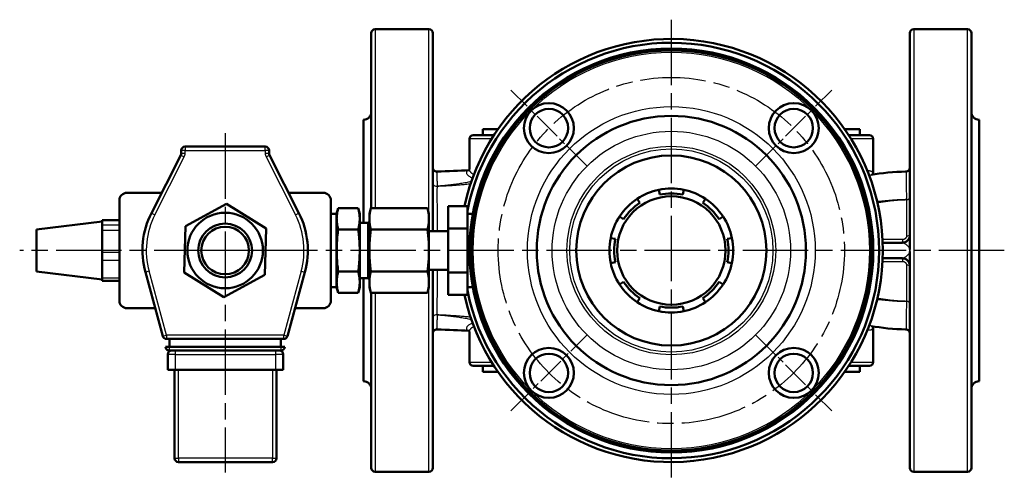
# Model space of a CAD drawing. Header units: millimetres. Extents: x 51 to 514, y 131 to 745.
# Tile 1 of 9: x 51 to 307, y 131 to 251. Entities that reach past the tile are written whole.
import ezdxf

# ---------------------------------------------------------------- set-up
doc = ezdxf.new("R2010")
doc.units = ezdxf.units.MM
doc.header["$LTSCALE"] = 3
doc.linetypes.add('CHAIN', pattern=[0.3543, 0.2362, -0.0295, 0.0591, -0.0295])
for name, color, linetype, lineweight in [('Gewinde(DIN)', 3, 'Continuous', 25), ('Mittellinie(DIN)', 4, 'CHAIN', 25), ('Mittelpunktmarkierung(DIN)', 4, 'CHAIN', 25), ('Sichtbare Kanten(DIN)', 7, 'Continuous', 50), ('Sichtbare tangentiale Kanten(DIN)', 3, 'Continuous', 25)]:
    doc.layers.add(name, color=color, linetype=linetype, lineweight=lineweight)

msp = doc.modelspace()

# ---------------------------------------------------------------- linework, layer by layer
at = {"layer": 'Gewinde(DIN)'}
msp.add_arc((104.42, 190.98), 7, 18.3703, 288.3703, dxfattribs=at)
at = {"layer": 'Mittellinie(DIN)', "linetype": 'CHAIN', "ltscale": 23.990969}
msp.add_circle((220.41, 190.98), 45, dxfattribs=at)
at = {"layer": 'Mittelpunktmarkierung(DIN)', "linetype": 'CHAIN', "ltscale": 23.990969}
for p, q in [((220.41, 250.98), (220.41, 130.98)), ((104.42, 221.45), (104.42, 133.3)), ((306.97, 190.98), (51.01, 190.98))]:
    msp.add_line(p, q, dxfattribs=at)
at = {"layer": 'Mittelpunktmarkierung(DIN)', "linetype": 'CHAIN', "ltscale": 10.371169}
for p, q in [((198.49, 212.9), (178.69, 232.7)), ((242.33, 212.9), (262.13, 232.7)), ((178.69, 149.26), (198.49, 169.06)), ((242.33, 169.06), (262.13, 149.26))]:
    msp.add_line(p, q, dxfattribs=at)
at = {"layer": 'Mittelpunktmarkierung(DIN)', "linetype": 'CHAIN', "ltscale": 12.830642}
msp.add_line((121.74, 190.98), (87.1, 190.98), dxfattribs=at)
at = {"layer": 'Sichtbare Kanten(DIN)'}
for p, q in [((143.41, 248.48), (157.41, 248.48)), ((297.41, 248.48), (283.41, 248.48)), ((142.41, 201.95), (142.41, 247.48)), ((158.41, 195.98), (158.41, 247.48)), ((282.41, 247.48), (282.41, 191.26)), ((298.41, 247.48), (298.41, 134.48)), ((140.41, 224.98), (140.41, 198.17)), ((300.41, 156.98), (300.41, 224.98)), ((168.91, 220.98), (174.31, 220.98)), ((171.41, 222.48), (175.33, 222.48)), ((171.41, 222.48), (171.41, 220.98)), ((265.5, 222.48), (269.41, 222.48)), ((266.51, 220.98), (271.91, 220.98)), ((269.41, 222.48), (269.41, 220.98)), ((114.84, 217.98), (94, 217.98)), ((167.91, 219.98), (167.91, 212.12)), ((272.91, 219.98), (272.91, 210.73)), ((92.89, 215.77), (85.25, 200.71)), ((93, 216.98), (93, 216.22)), ((115.84, 216.22), (115.84, 216.98)), ((123.59, 200.71), (115.95, 215.77)), ((78.92, 205.98), (87.92, 205.98)), ((120.91, 205.98), (129.92, 205.98)), ((217.41, 205.53), (217.16, 206.75)), ((223.66, 206.75), (223.41, 205.53)), ((76.92, 177.98), (76.92, 203.98)), ((94.09, 197.34), (104.76, 203.1)), ((104.76, 203.1), (115.09, 196.74)), ((131.92, 203.98), (131.92, 177.98)), ((162.41, 202.48), (167.41, 202.48)), ((162.41, 196.73), (162.41, 202.48)), ((167.41, 202.48), (167.41, 196.73)), ((211.56, 204.43), (212.25, 203.39)), ((228.58, 203.39), (229.26, 204.43)), ((133.41, 200.48), (131.98, 200.48)), ((133.41, 200.48), (133.81, 201.95)), ((133.41, 181.48), (133.41, 200.48)), ((133.81, 201.95), (139.02, 201.95)), ((139.41, 200.48), (139.02, 201.95)), ((139.41, 181.48), (139.41, 200.48)), ((141.91, 200.48), (142.31, 201.95)), ((141.91, 199.28), (141.91, 200.48)), ((157.02, 201.95), (142.31, 201.95)), ((157.41, 200.48), (157.02, 201.95)), ((157.41, 199.28), (157.41, 200.48)), ((168.78, 200.48), (167.41, 200.48)), ((208.01, 199.15), (206.96, 199.83)), ((233.86, 199.83), (232.82, 199.15)), ((55.42, 196.48), (72.42, 198.48)), ((72.42, 198.8), (72.42, 198.84)), ((72.42, 198.84), (76.92, 198.84)), ((72.42, 198.48), (72.42, 198.8)), ((72.42, 198.48), (72.42, 197.92)), ((72.42, 197.6), (72.42, 197.92)), ((72.42, 196.28), (72.42, 197.6)), ((93.75, 185.22), (94.09, 197.34)), ((141.6, 198.17), (139.41, 198.17)), ((141.6, 198.17), (141.91, 198.48)), ((141.6, 183.79), (141.6, 198.17)), ((141.91, 199.14), (141.91, 199.28)), ((141.91, 191.12), (141.91, 199.14)), ((157.41, 199.28), (157.41, 199.14)), ((157.41, 191.12), (157.41, 199.14)), ((55.42, 196.48), (55.42, 185.48)), ((72.42, 194.71), (72.42, 196.28)), ((72.42, 194.71), (72.42, 191.99)), ((115.09, 196.74), (114.74, 184.62)), ((133.81, 196.47), (139.02, 196.47)), ((157.02, 196.47), (142.31, 196.47)), ((162.41, 195.98), (157.41, 195.98)), ((162.41, 196.73), (167.41, 196.73)), ((162.41, 185.23), (162.41, 196.73)), ((167.41, 196.73), (167.41, 185.23)), ((72.42, 190.42), (72.42, 191.99)), ((204.64, 194.23), (205.87, 193.98)), ((234.96, 193.98), (236.18, 194.23)), ((280.41, 192.98), (275.38, 192.98)), ((72.42, 188.46), (72.42, 190.42)), ((141.91, 190.85), (141.91, 191.12)), ((141.91, 182.82), (141.91, 190.85)), ((157.41, 191.12), (157.41, 190.85)), ((157.41, 182.82), (157.41, 190.85)), ((282.41, 190.7), (282.41, 134.48)), ((72.42, 187.21), (72.42, 188.46)), ((72.42, 187.21), (72.42, 185.05)), ((205.87, 187.98), (204.64, 187.73)), ((236.18, 187.73), (234.96, 187.98)), ((275.38, 188.98), (280.41, 188.98)), ((55.42, 185.48), (72.42, 183.48)), ((72.42, 183.8), (72.42, 185.05)), ((83.68, 185.31), (88.22, 168.72)), ((104.07, 178.86), (93.75, 185.22)), ((114.74, 184.62), (104.07, 178.86)), ((120.62, 168.72), (125.16, 185.31)), ((133.81, 185.5), (139.02, 185.5)), ((157.02, 185.5), (142.31, 185.5)), ((162.41, 185.98), (157.41, 185.98)), ((158.41, 134.48), (158.41, 185.98)), ((167.41, 185.23), (162.41, 185.23)), ((162.41, 179.48), (162.41, 185.23)), ((167.41, 185.23), (167.41, 179.48)), ((72.42, 183.12), (72.42, 183.8)), ((72.42, 183.12), (76.92, 183.12)), ((141.6, 183.79), (139.41, 183.79)), ((140.41, 183.79), (140.41, 156.98)), ((141.6, 183.79), (141.91, 183.48)), ((141.91, 182.69), (141.91, 182.82)), ((141.91, 181.48), (141.91, 182.69)), ((157.41, 182.82), (157.41, 182.69)), ((157.41, 181.48), (157.41, 182.69)), ((206.96, 182.13), (208.01, 182.82)), ((232.82, 182.82), (233.86, 182.13)), ((133.41, 181.48), (131.98, 181.48)), ((133.41, 181.48), (133.81, 180.01)), ((133.81, 180.01), (139.02, 180.01)), ((139.41, 181.48), (139.02, 180.01)), ((141.91, 181.48), (142.31, 180.01)), ((157.02, 180.01), (142.31, 180.01)), ((142.41, 134.48), (142.41, 180.01)), ((157.41, 181.48), (157.02, 180.01)), ((162.41, 179.48), (167.41, 179.48)), ((168.78, 181.48), (167.41, 181.48)), ((212.25, 178.58), (211.56, 177.53)), ((229.26, 177.53), (228.58, 178.58)), ((86.23, 175.98), (78.92, 175.98)), ((129.92, 175.98), (122.61, 175.98)), ((217.16, 175.21), (217.41, 176.44)), ((223.41, 176.44), (223.66, 175.21)), ((167.91, 161.98), (167.91, 169.84)), ((272.91, 161.98), (272.91, 171.23)), ((89.18, 167.98), (119.65, 167.98)), ((89.92, 167.98), (89.92, 165.98)), ((118.92, 167.98), (118.92, 165.98)), ((88.92, 165.98), (89.92, 165.98)), ((89.52, 163.98), (89.52, 159.98)), ((89.92, 165.98), (118.92, 165.98)), ((89.92, 164.98), (118.92, 164.98)), ((118.92, 165.98), (119.92, 165.98)), ((119.52, 159.98), (119.52, 163.98)), ((91.52, 159.98), (89.52, 159.98)), ((91.27, 159.98), (91.27, 136.98)), ((117.52, 159.98), (91.52, 159.98)), ((119.52, 159.98), (117.52, 159.98)), ((117.77, 136.98), (117.77, 159.98)), ((174.31, 160.98), (168.91, 160.98)), ((171.41, 159.48), (171.41, 160.98)), ((175.33, 159.48), (171.41, 159.48)), ((269.41, 159.48), (265.5, 159.48)), ((271.91, 160.98), (266.51, 160.98)), ((269.41, 159.48), (269.41, 160.98)), ((92.27, 135.98), (116.77, 135.98)), ((143.41, 133.48), (157.41, 133.48)), ((297.41, 133.48), (283.41, 133.48))]:
    msp.add_line(p, q, dxfattribs=at)
at = {"layer": 'Sichtbare Kanten(DIN)', "flags": 128}
for points in [[(142.41, 214.69), (142.41, 214.78), (142.41, 214.87), (142.4, 214.96), (142.39, 215.07), (142.39, 215.18), (142.38, 215.29), (142.37, 215.41), (142.36, 215.54), (142.36, 215.66), (142.35, 215.8), (142.35, 215.94), (142.35, 216.08), (142.35, 216.23), (142.35, 216.38), (142.36, 216.54), (142.36, 216.7), (142.37, 216.86), (142.38, 217.03), (142.39, 217.2), (142.39, 217.37), (142.4, 217.54), (142.41, 217.72), (142.41, 217.89), (142.41, 218.07)], [(298.41, 218.07), (298.41, 217.9), (298.42, 217.72), (298.42, 217.55), (298.43, 217.37), (298.44, 217.2), (298.45, 217.03), (298.45, 216.86), (298.46, 216.7), (298.47, 216.54), (298.47, 216.39), (298.47, 216.23), (298.48, 216.09), (298.47, 215.94), (298.47, 215.8), (298.47, 215.67), (298.46, 215.54), (298.45, 215.41), (298.45, 215.29), (298.44, 215.18), (298.43, 215.07), (298.42, 214.97), (298.42, 214.87), (298.41, 214.78), (298.41, 214.69)], [(159.44, 211.51), (160.55, 211.54), (161.64, 211.58), (162.72, 211.61), (163.78, 211.66), (164.82, 211.7), (165.83, 211.75), (166.83, 211.8), (167.8, 211.85)], [(167.74, 211.79), (167.75, 211.8), (167.78, 211.82), (167.84, 211.91), (167.9, 212.02), (167.91, 212.12)], [(272.32, 210.63), (273.39, 210.8), (274.48, 210.96), (275.6, 211.1), (276.73, 211.23), (277.88, 211.33), (279.05, 211.42), (280.22, 211.47), (281.42, 211.49)], [(133.81, 196.47), (133.74, 196.73), (133.68, 196.98), (133.63, 197.22), (133.58, 197.46), (133.54, 197.69), (133.51, 197.91), (133.48, 198.13), (133.45, 198.35), (133.44, 198.57), (133.42, 198.78), (133.42, 199), (133.41, 199.21), (133.42, 199.42), (133.42, 199.63), (133.44, 199.85), (133.45, 200.06), (133.48, 200.28), (133.51, 200.5), (133.54, 200.73), (133.58, 200.96), (133.63, 201.2), (133.68, 201.44), (133.74, 201.69), (133.81, 201.95)], [(139.02, 201.95), (139.09, 201.69), (139.15, 201.44), (139.2, 201.2), (139.24, 200.96), (139.28, 200.73), (139.32, 200.5), (139.35, 200.28), (139.37, 200.06), (139.39, 199.85), (139.4, 199.63), (139.41, 199.42), (139.41, 199.21), (139.41, 199), (139.4, 198.78), (139.39, 198.57), (139.37, 198.35), (139.35, 198.13), (139.32, 197.91), (139.28, 197.69), (139.24, 197.46), (139.2, 197.22), (139.15, 196.98), (139.09, 196.73), (139.02, 196.47)], [(141.91, 199.28), (141.91, 199.38), (141.92, 199.49), (141.92, 199.6), (141.93, 199.7), (141.93, 199.81), (141.94, 199.92), (141.95, 200.03), (141.96, 200.13), (141.97, 200.24), (141.98, 200.35), (142, 200.46), (142.01, 200.57), (142.03, 200.68), (142.05, 200.79), (142.07, 200.9), (142.09, 201.01), (142.11, 201.12), (142.13, 201.24), (142.16, 201.35), (142.19, 201.47), (142.21, 201.59), (142.24, 201.71), (142.27, 201.83), (142.31, 201.95)], [(157.02, 201.95), (157.05, 201.83), (157.08, 201.71), (157.11, 201.59), (157.14, 201.47), (157.17, 201.35), (157.19, 201.24), (157.21, 201.12), (157.24, 201.01), (157.26, 200.9), (157.28, 200.79), (157.29, 200.68), (157.31, 200.57), (157.33, 200.46), (157.34, 200.35), (157.35, 200.24), (157.36, 200.13), (157.38, 200.03), (157.38, 199.92), (157.39, 199.81), (157.4, 199.7), (157.4, 199.6), (157.41, 199.49), (157.41, 199.38), (157.41, 199.28)], [(142.31, 196.47), (142.27, 196.59), (142.24, 196.71), (142.21, 196.83), (142.19, 196.95), (142.16, 197.06), (142.13, 197.18), (142.11, 197.29), (142.09, 197.41), (142.07, 197.52), (142.05, 197.63), (142.03, 197.74), (142.01, 197.85), (142, 197.96), (141.98, 198.07), (141.97, 198.18), (141.96, 198.28), (141.95, 198.39), (141.94, 198.5), (141.93, 198.61), (141.93, 198.71), (141.92, 198.82), (141.92, 198.93), (141.91, 199.03), (141.91, 199.14)], [(157.41, 199.14), (157.41, 199.03), (157.41, 198.93), (157.4, 198.82), (157.4, 198.71), (157.39, 198.61), (157.38, 198.5), (157.38, 198.39), (157.36, 198.28), (157.35, 198.18), (157.34, 198.07), (157.33, 197.96), (157.31, 197.85), (157.29, 197.74), (157.28, 197.63), (157.26, 197.52), (157.24, 197.41), (157.21, 197.29), (157.19, 197.18), (157.17, 197.06), (157.14, 196.95), (157.11, 196.83), (157.08, 196.71), (157.05, 196.59), (157.02, 196.47)], [(133.81, 185.5), (133.74, 186.01), (133.68, 186.52), (133.63, 187), (133.58, 187.48), (133.54, 187.94), (133.51, 188.39), (133.48, 188.83), (133.45, 189.27), (133.44, 189.7), (133.42, 190.13), (133.42, 190.56), (133.41, 190.98), (133.42, 191.41), (133.42, 191.83), (133.44, 192.26), (133.45, 192.69), (133.48, 193.13), (133.51, 193.57), (133.54, 194.03), (133.58, 194.49), (133.63, 194.96), (133.68, 195.45), (133.74, 195.95), (133.81, 196.47)], [(139.02, 196.47), (139.09, 195.95), (139.15, 195.45), (139.2, 194.96), (139.24, 194.49), (139.28, 194.03), (139.32, 193.57), (139.35, 193.13), (139.37, 192.69), (139.39, 192.26), (139.4, 191.83), (139.41, 191.41), (139.41, 190.98), (139.41, 190.56), (139.4, 190.13), (139.39, 189.7), (139.37, 189.27), (139.35, 188.83), (139.32, 188.39), (139.28, 187.94), (139.24, 187.48), (139.2, 187), (139.15, 186.52), (139.09, 186.01), (139.02, 185.5)], [(141.91, 191.12), (141.91, 191.33), (141.92, 191.55), (141.92, 191.76), (141.93, 191.97), (141.93, 192.19), (141.94, 192.4), (141.95, 192.62), (141.96, 192.83), (141.97, 193.05), (141.98, 193.26), (142, 193.48), (142.01, 193.7), (142.03, 193.92), (142.05, 194.14), (142.07, 194.36), (142.09, 194.59), (142.11, 194.81), (142.13, 195.04), (142.16, 195.27), (142.19, 195.51), (142.21, 195.74), (142.24, 195.98), (142.27, 196.22), (142.31, 196.47)], [(157.02, 196.47), (157.05, 196.22), (157.08, 195.98), (157.11, 195.74), (157.14, 195.51), (157.17, 195.27), (157.19, 195.04), (157.21, 194.81), (157.24, 194.59), (157.26, 194.36), (157.28, 194.14), (157.29, 193.92), (157.31, 193.7), (157.33, 193.48), (157.34, 193.26), (157.35, 193.05), (157.36, 192.83), (157.38, 192.62), (157.38, 192.4), (157.39, 192.19), (157.4, 191.97), (157.4, 191.76), (157.41, 191.55), (157.41, 191.33), (157.41, 191.12)], [(142.31, 185.5), (142.27, 185.74), (142.24, 185.98), (142.21, 186.22), (142.19, 186.46), (142.16, 186.69), (142.13, 186.92), (142.11, 187.15), (142.09, 187.37), (142.07, 187.6), (142.05, 187.82), (142.03, 188.04), (142.01, 188.26), (142, 188.48), (141.98, 188.7), (141.97, 188.92), (141.96, 189.13), (141.95, 189.35), (141.94, 189.56), (141.93, 189.77), (141.93, 189.99), (141.92, 190.2), (141.92, 190.42), (141.91, 190.63), (141.91, 190.85)], [(157.41, 190.85), (157.41, 190.63), (157.41, 190.42), (157.4, 190.2), (157.4, 189.99), (157.39, 189.77), (157.38, 189.56), (157.38, 189.35), (157.36, 189.13), (157.35, 188.92), (157.34, 188.7), (157.33, 188.48), (157.31, 188.26), (157.29, 188.04), (157.28, 187.82), (157.26, 187.6), (157.24, 187.37), (157.21, 187.15), (157.19, 186.92), (157.17, 186.69), (157.14, 186.46), (157.11, 186.22), (157.08, 185.98), (157.05, 185.74), (157.02, 185.5)], [(133.81, 180.01), (133.74, 180.27), (133.68, 180.52), (133.63, 180.76), (133.58, 181), (133.54, 181.23), (133.51, 181.46), (133.48, 181.68), (133.45, 181.9), (133.44, 182.11), (133.42, 182.33), (133.42, 182.54), (133.41, 182.75), (133.42, 182.97), (133.42, 183.18), (133.44, 183.39), (133.45, 183.61), (133.48, 183.83), (133.51, 184.05), (133.54, 184.28), (133.58, 184.51), (133.63, 184.74), (133.68, 184.99), (133.74, 185.24), (133.81, 185.5)], [(139.02, 185.5), (139.09, 185.24), (139.15, 184.99), (139.2, 184.74), (139.24, 184.51), (139.28, 184.28), (139.32, 184.05), (139.35, 183.83), (139.37, 183.61), (139.39, 183.39), (139.4, 183.18), (139.41, 182.97), (139.41, 182.75), (139.41, 182.54), (139.4, 182.33), (139.39, 182.11), (139.37, 181.9), (139.35, 181.68), (139.32, 181.46), (139.28, 181.23), (139.24, 181), (139.2, 180.76), (139.15, 180.52), (139.09, 180.27), (139.02, 180.01)], [(141.91, 182.82), (141.91, 182.93), (141.92, 183.04), (141.92, 183.14), (141.93, 183.25), (141.93, 183.36), (141.94, 183.46), (141.95, 183.57), (141.96, 183.68), (141.97, 183.79), (141.98, 183.9), (142, 184), (142.01, 184.11), (142.03, 184.22), (142.05, 184.33), (142.07, 184.44), (142.09, 184.56), (142.11, 184.67), (142.13, 184.78), (142.16, 184.9), (142.19, 185.02), (142.21, 185.13), (142.24, 185.25), (142.27, 185.37), (142.31, 185.5)], [(157.02, 185.5), (157.05, 185.37), (157.08, 185.25), (157.11, 185.13), (157.14, 185.02), (157.17, 184.9), (157.19, 184.78), (157.21, 184.67), (157.24, 184.56), (157.26, 184.44), (157.28, 184.33), (157.29, 184.22), (157.31, 184.11), (157.33, 184), (157.34, 183.9), (157.35, 183.79), (157.36, 183.68), (157.38, 183.57), (157.38, 183.46), (157.39, 183.36), (157.4, 183.25), (157.4, 183.14), (157.41, 183.04), (157.41, 182.93), (157.41, 182.82)], [(142.31, 180.01), (142.27, 180.13), (142.24, 180.25), (142.21, 180.37), (142.19, 180.49), (142.16, 180.61), (142.13, 180.72), (142.11, 180.84), (142.09, 180.95), (142.07, 181.06), (142.05, 181.17), (142.03, 181.28), (142.01, 181.39), (142, 181.5), (141.98, 181.61), (141.97, 181.72), (141.96, 181.83), (141.95, 181.94), (141.94, 182.04), (141.93, 182.15), (141.93, 182.26), (141.92, 182.36), (141.92, 182.47), (141.91, 182.58), (141.91, 182.69)], [(157.41, 182.69), (157.41, 182.58), (157.41, 182.47), (157.4, 182.36), (157.4, 182.26), (157.39, 182.15), (157.38, 182.04), (157.38, 181.94), (157.36, 181.83), (157.35, 181.72), (157.34, 181.61), (157.33, 181.5), (157.31, 181.39), (157.29, 181.28), (157.28, 181.17), (157.26, 181.06), (157.24, 180.95), (157.21, 180.84), (157.19, 180.72), (157.17, 180.61), (157.14, 180.49), (157.11, 180.37), (157.08, 180.25), (157.05, 180.13), (157.02, 180.01)], [(167.81, 170.11), (166.83, 170.16), (165.83, 170.22), (164.81, 170.26), (163.77, 170.31), (162.72, 170.35), (161.64, 170.39), (160.55, 170.42), (159.44, 170.45)], [(167.91, 169.84), (167.9, 169.94), (167.85, 170.06), (167.78, 170.14), (167.74, 170.17)], [(281.42, 170.47), (280.22, 170.49), (279.04, 170.55), (277.87, 170.63), (276.72, 170.73), (275.59, 170.86), (274.48, 171.01), (273.39, 171.16), (272.32, 171.33)], [(142.41, 163.89), (142.41, 164.07), (142.41, 164.24), (142.4, 164.42), (142.39, 164.59), (142.39, 164.76), (142.38, 164.93), (142.37, 165.1), (142.36, 165.26), (142.36, 165.42), (142.35, 165.58), (142.35, 165.73), (142.35, 165.88), (142.35, 166.02), (142.35, 166.16), (142.36, 166.29), (142.36, 166.42), (142.37, 166.55), (142.38, 166.67), (142.39, 166.78), (142.39, 166.89), (142.4, 167), (142.41, 167.09), (142.41, 167.19), (142.41, 167.27)], [(298.41, 167.27), (298.41, 167.19), (298.42, 167.1), (298.42, 167), (298.43, 166.89), (298.44, 166.79), (298.45, 166.67), (298.45, 166.55), (298.46, 166.43), (298.47, 166.3), (298.47, 166.16), (298.47, 166.02), (298.48, 165.88), (298.47, 165.73), (298.47, 165.58), (298.47, 165.43), (298.46, 165.27), (298.45, 165.1), (298.45, 164.94), (298.44, 164.77), (298.43, 164.59), (298.42, 164.42), (298.42, 164.24), (298.41, 164.07), (298.41, 163.89)]]:
    msp.add_lwpolyline(points, dxfattribs=at)
at = {"layer": 'Sichtbare Kanten(DIN)'}
for centre, radius in [((220.41, 190.98), 52.5), ((220.41, 190.98), 52), ((188.59, 222.8), 6.5), ((252.23, 222.8), 6.5), ((188.59, 222.8), 5), ((220.41, 190.98), 35), ((252.23, 222.8), 5), ((220.41, 190.98), 24.71), ((220.41, 190.98), 14.1), ((104.42, 190.98), 9.82), ((104.42, 190.98), 7), ((104.42, 190.98), 6.19), ((188.59, 159.16), 6.5), ((188.59, 159.16), 5), ((252.23, 159.16), 6.5), ((252.23, 159.16), 5)]:
    msp.add_circle(centre, radius, dxfattribs=at)
for centre, radius, start, end in [((143.41, 247.48), 1, 90, 180), ((157.41, 247.48), 1, 0, 90), ((283.41, 247.48), 1, 90, 180), ((297.41, 247.48), 1, 0, 90), ((220.41, 190.98), 55, 192.0691, 167.9309), ((220.41, 190.98), 54, 191.047, 168.953), ((140.41, 226.98), 2, 270, 0), ((300.41, 226.98), 2, 180, 270), ((168.91, 219.98), 1, 90, 180), ((271.91, 219.98), 1, 0, 90), ((94, 216.98), 1, 90, 180), ((114.84, 216.98), 1, 0, 90), ((92, 216.22), 1, 333.0808, 0), ((116.84, 216.22), 1, 180, 206.9192), ((159.41, 212.51), 1, 180, 271.6041), ((281.41, 212.49), 1, 270.1773, 0), ((78.92, 203.98), 2, 90, 180), ((129.92, 203.98), 2, 0, 90), ((220.41, 190.98), 16.1, 101.6459, 123.3541), ((220.41, 190.98), 16.1, 78.3541, 101.6459), ((220.41, 190.98), 14.85, 78.3541, 101.6459), ((220.41, 190.98), 16.1, 56.6459, 78.3541), ((220.41, 190.98), 16.1, 123.3541, 146.6459), ((220.41, 190.98), 14.85, 123.3541, 146.6459), ((220.41, 190.98), 14.85, 33.3541, 56.6459), ((220.41, 190.98), 16.1, 33.3541, 56.6459), ((104.42, 190.98), 21.5, 153.0808, 195.2936), ((104.42, 190.98), 21.5, 344.7064, 26.9192), ((131.98, 199.91), 0.57, 90, 96.4926), ((220.41, 190.98), 16.1, 146.6459, 168.3541), ((220.41, 190.98), 16.1, 11.6459, 33.3541), ((280.41, 194.98), 2, 270, 0), ((220.41, 190.98), 16.1, 168.3541, 191.6459), ((220.41, 190.98), 14.85, 168.3541, 191.6459), ((220.41, 190.98), 14.85, 348.3541, 11.6459), ((220.41, 190.98), 16.1, 348.3541, 11.6459), ((220.41, 190.98), 16.1, 191.6459, 213.3541), ((220.41, 190.98), 16.1, 326.6459, 348.3541), ((280.41, 186.98), 2, 0, 90), ((220.41, 190.98), 16.1, 213.3541, 236.6459), ((220.41, 190.98), 14.85, 213.3541, 236.6459), ((220.41, 190.98), 14.85, 303.3541, 326.6459), ((220.41, 190.98), 16.1, 303.3541, 326.6459), ((131.98, 182.05), 0.57, 263.5074, 270), ((78.92, 177.98), 2, 180, 270), ((129.92, 177.98), 2, 270, 0), ((220.41, 190.98), 16.1, 236.6459, 258.3541), ((220.41, 190.98), 16.1, 281.6459, 303.3541), ((220.41, 190.98), 16.1, 258.3541, 281.6459), ((220.41, 190.98), 14.85, 258.3541, 281.6459), ((159.41, 169.45), 1, 88.3959, 180), ((281.41, 169.47), 1, 0, 89.8227), ((89.18, 168.98), 1, 195.2936, 270), ((119.65, 168.98), 1, 270, 344.7064), ((89.92, 165.98), 1, 180, 270), ((90.52, 163.98), 1, 90, 180), ((118.52, 163.98), 1, 0, 90), ((118.92, 165.98), 1, 270, 0), ((168.91, 161.98), 1, 180, 270), ((271.91, 161.98), 1, 270, 0), ((140.41, 154.98), 2, 0, 90), ((300.41, 154.98), 2, 90, 180), ((92.27, 136.98), 1, 180, 270), ((116.77, 136.98), 1, 270, 0), ((143.41, 134.48), 1, 180, 270), ((157.41, 134.48), 1, 270, 0), ((283.41, 134.48), 1, 180, 270), ((297.41, 134.48), 1, 270, 0)]:
    msp.add_arc(centre, radius, start, end, dxfattribs=at)
at = {"layer": 'Sichtbare tangentiale Kanten(DIN)'}
for p, q in [((143.41, 248.48), (143.41, 201.95)), ((157.41, 200.48), (157.41, 248.48)), ((283.41, 248.48), (283.41, 133.48)), ((297.41, 133.48), (297.41, 248.48)), ((94, 217.98), (94, 216.98)), ((114.84, 216.98), (114.84, 217.98)), ((173.68, 219.98), (167.91, 219.98)), ((272.91, 219.98), (267.15, 219.98)), ((86.14, 200.26), (93.78, 215.32)), ((92.89, 215.77), (93.78, 215.32)), ((94, 216.98), (93, 216.98)), ((94, 216.22), (93, 216.22)), ((94, 216.22), (94, 216.98)), ((94, 216.98), (114.84, 216.98)), ((114.84, 216.98), (114.84, 216.22)), ((115.84, 216.98), (114.84, 216.98)), ((115.84, 216.22), (114.84, 216.22)), ((115.05, 215.32), (115.95, 215.77)), ((115.05, 215.32), (122.7, 200.26)), ((159.59, 207.71), (159.59, 207.72)), ((281.52, 204.2), (281.52, 204.2)), ((85.25, 200.71), (86.14, 200.26)), ((122.7, 200.26), (123.59, 200.71)), ((131.98, 181.48), (131.98, 200.48)), ((72.42, 198.8), (76.92, 198.8)), ((76.92, 197.6), (72.42, 197.6)), ((72.42, 196.28), (76.92, 196.28)), ((76.92, 190.42), (72.42, 190.42)), ((72.42, 188.46), (76.92, 188.46)), ((84.64, 185.57), (83.68, 185.31)), ((89.18, 168.98), (84.64, 185.57)), ((124.19, 185.57), (119.65, 168.98)), ((124.19, 185.57), (125.16, 185.31)), ((76.92, 183.8), (72.42, 183.8)), ((143.41, 180.01), (143.41, 133.48)), ((157.41, 133.48), (157.41, 181.48)), ((281.52, 177.76), (281.52, 177.76)), ((159.59, 174.24), (159.59, 174.25)), ((88.22, 168.72), (89.18, 168.98)), ((89.18, 168.98), (89.18, 167.98)), ((119.65, 168.98), (89.18, 168.98)), ((119.65, 168.98), (120.62, 168.72)), ((119.65, 167.98), (119.65, 168.98)), ((91.52, 163.98), (89.52, 163.98)), ((89.92, 164.98), (89.92, 165.98)), ((91.52, 163.98), (91.52, 164.98)), ((91.52, 159.98), (91.52, 163.98)), ((91.52, 163.98), (117.52, 163.98)), ((117.52, 164.98), (117.52, 163.98)), ((119.52, 163.98), (117.52, 163.98)), ((117.52, 163.98), (117.52, 159.98)), ((118.92, 165.98), (118.92, 164.98)), ((167.91, 161.98), (173.68, 161.98)), ((267.15, 161.98), (272.91, 161.98)), ((92.27, 136.98), (92.27, 159.98)), ((116.77, 159.98), (116.77, 136.98)), ((91.27, 136.98), (92.27, 136.98)), ((92.27, 136.98), (92.27, 135.98)), ((116.77, 136.98), (92.27, 136.98)), ((116.77, 135.98), (116.77, 136.98)), ((116.77, 136.98), (117.77, 136.98))]:
    msp.add_line(p, q, dxfattribs=at)
at = {"layer": 'Sichtbare tangentiale Kanten(DIN)', "flags": 128}
for points in [[(159.59, 207.72), (159.59, 208.03), (159.59, 208.32), (159.59, 208.6), (159.59, 208.87), (159.58, 209.13), (159.58, 209.38), (159.57, 209.61), (159.57, 209.83), (159.56, 210.03), (159.55, 210.22), (159.55, 210.4), (159.54, 210.56), (159.53, 210.72), (159.52, 210.85), (159.51, 210.98), (159.5, 211.09), (159.49, 211.19), (159.49, 211.27), (159.48, 211.35), (159.47, 211.4), (159.46, 211.45), (159.45, 211.48), (159.45, 211.5), (159.44, 211.51)], [(167.78, 211.82), (167.64, 211.78), (167.52, 211.74), (167.42, 211.7), (167.33, 211.64), (167.26, 211.58), (167.21, 211.51), (167.17, 211.44), (167.14, 211.36), (167.13, 211.27), (167.14, 211.18), (167.16, 211.09), (167.2, 210.99), (167.25, 210.89), (167.32, 210.78), (167.4, 210.68), (167.49, 210.58), (167.6, 210.47), (167.72, 210.37), (167.86, 210.27), (168.01, 210.18), (168.17, 210.08), (168.35, 210), (168.55, 209.92), (168.75, 209.85)], [(169.08, 210.72), (168.98, 210.76), (168.89, 210.81), (168.8, 210.86), (168.72, 210.91), (168.64, 210.97), (168.57, 211.02), (168.5, 211.08), (168.43, 211.14), (168.37, 211.2), (168.31, 211.26), (168.26, 211.33), (168.21, 211.39), (168.16, 211.45), (168.12, 211.51), (168.08, 211.58), (168.04, 211.64), (168.01, 211.7), (167.99, 211.76), (167.96, 211.82), (167.95, 211.88), (167.93, 211.94), (167.92, 212), (167.91, 212.06), (167.91, 212.11)], [(272.91, 210.73), (272.9, 210.81), (272.89, 210.89), (272.87, 210.97), (272.85, 211.04), (272.83, 211.11), (272.8, 211.18), (272.76, 211.24), (272.72, 211.3), (272.67, 211.36), (272.62, 211.41), (272.56, 211.45), (272.5, 211.49), (272.43, 211.53), (272.36, 211.56), (272.28, 211.59), (272.2, 211.61), (272.11, 211.63), (272.02, 211.64), (271.92, 211.65), (271.82, 211.66), (271.72, 211.66), (271.61, 211.65), (271.5, 211.64), (271.38, 211.63)], [(271.82, 210.53), (271.84, 210.53), (271.86, 210.54), (271.88, 210.54), (271.9, 210.55), (271.93, 210.55), (271.95, 210.56), (271.97, 210.56), (271.99, 210.57), (272.01, 210.57), (272.03, 210.58), (272.05, 210.58), (272.07, 210.58), (272.09, 210.59), (272.11, 210.59), (272.13, 210.6), (272.15, 210.6), (272.17, 210.6), (272.19, 210.61), (272.21, 210.61), (272.23, 210.61), (272.25, 210.62), (272.27, 210.62), (272.29, 210.62), (272.31, 210.63)], [(281.42, 211.49), (281.42, 211.48), (281.43, 211.44), (281.43, 211.37), (281.44, 211.28), (281.44, 211.16), (281.45, 211.01), (281.45, 210.84), (281.46, 210.64), (281.46, 210.41), (281.46, 210.16), (281.47, 209.89), (281.47, 209.59), (281.48, 209.26), (281.48, 208.91), (281.48, 208.54), (281.49, 208.14), (281.49, 207.72), (281.49, 207.28), (281.5, 206.82), (281.5, 206.33), (281.51, 205.83), (281.51, 205.3), (281.51, 204.76), (281.52, 204.2)], [(159.6, 195.98), (159.6, 196.56), (159.6, 197.14), (159.6, 197.71), (159.6, 198.28), (159.59, 198.84), (159.59, 199.39), (159.59, 199.93), (159.59, 200.47), (159.59, 201), (159.59, 201.52), (159.59, 202.03), (159.59, 202.53), (159.59, 203.02), (159.58, 203.51), (159.58, 203.98), (159.58, 204.44), (159.58, 204.89), (159.58, 205.33), (159.58, 205.76), (159.58, 206.17), (159.58, 206.57), (159.58, 206.96), (159.59, 207.34), (159.59, 207.71)], [(168.4, 208.87), (168.06, 208.8), (167.72, 208.73), (167.38, 208.67), (167.04, 208.6), (166.69, 208.54), (166.34, 208.48), (165.98, 208.42), (165.63, 208.37), (165.27, 208.31), (164.91, 208.26), (164.55, 208.21), (164.18, 208.16), (163.81, 208.11), (163.44, 208.06), (163.07, 208.02), (162.69, 207.98), (162.31, 207.94), (161.93, 207.9), (161.55, 207.86), (161.16, 207.83), (160.77, 207.8), (160.38, 207.77), (159.99, 207.74), (159.59, 207.72)], [(159.59, 207.71), (159.99, 207.73), (160.38, 207.75), (160.77, 207.77), (161.16, 207.79), (161.54, 207.81), (161.92, 207.83), (162.3, 207.85), (162.67, 207.87), (163.04, 207.9), (163.41, 207.92), (163.77, 207.95), (164.13, 207.97), (164.49, 208), (164.84, 208.02), (165.19, 208.05), (165.54, 208.08), (165.89, 208.11), (166.23, 208.14), (166.57, 208.17), (166.91, 208.2), (167.24, 208.23), (167.57, 208.27), (167.9, 208.3), (168.22, 208.33)], [(281.52, 204.2), (281.17, 204.2), (280.83, 204.19), (280.49, 204.18), (280.15, 204.16), (279.82, 204.15), (279.49, 204.13), (279.16, 204.12), (278.83, 204.1), (278.51, 204.08), (278.19, 204.05), (277.87, 204.03), (277.55, 204), (277.24, 203.98), (276.93, 203.95), (276.62, 203.92), (276.31, 203.9), (276.01, 203.87), (275.71, 203.84), (275.41, 203.81), (275.11, 203.78), (274.81, 203.74), (274.52, 203.71), (274.22, 203.68), (273.93, 203.65)], [(273.98, 203.44), (274.27, 203.49), (274.57, 203.53), (274.86, 203.58), (275.16, 203.62), (275.45, 203.67), (275.75, 203.71), (276.05, 203.75), (276.36, 203.79), (276.66, 203.83), (276.97, 203.87), (277.28, 203.9), (277.59, 203.94), (277.9, 203.97), (278.22, 204), (278.54, 204.03), (278.86, 204.06), (279.18, 204.08), (279.51, 204.11), (279.83, 204.13), (280.17, 204.15), (280.5, 204.17), (280.84, 204.18), (281.18, 204.19), (281.52, 204.2)], [(281.52, 204.2), (281.52, 203.86), (281.52, 203.52), (281.53, 203.17), (281.53, 202.81), (281.53, 202.45), (281.53, 202.08), (281.54, 201.71), (281.54, 201.33), (281.54, 200.95), (281.54, 200.57), (281.54, 200.18), (281.55, 199.79), (281.55, 199.39), (281.55, 198.99), (281.55, 198.58), (281.55, 198.17), (281.55, 197.76), (281.55, 197.34), (281.56, 196.92), (281.56, 196.5), (281.56, 196.08), (281.56, 195.65), (281.56, 195.23), (281.56, 194.8)], [(281.56, 194.8), (281.56, 194.74), (281.55, 194.67), (281.54, 194.61), (281.53, 194.55), (281.51, 194.49), (281.49, 194.43), (281.46, 194.38), (281.43, 194.32), (281.4, 194.27), (281.36, 194.22), (281.32, 194.17), (281.28, 194.12), (281.23, 194.08), (281.18, 194.04), (281.13, 194), (281.08, 193.97), (281.02, 193.94), (280.97, 193.92), (280.91, 193.89), (280.85, 193.88), (280.79, 193.86), (280.73, 193.85), (280.66, 193.85), (280.6, 193.84)], [(280.6, 193.84), (280.38, 193.84), (280.16, 193.84), (279.93, 193.84), (279.71, 193.84), (279.49, 193.85), (279.27, 193.85), (279.05, 193.85), (278.83, 193.85), (278.61, 193.85), (278.39, 193.85), (278.17, 193.85), (277.95, 193.85), (277.73, 193.85), (277.51, 193.85), (277.29, 193.85), (277.07, 193.85), (276.85, 193.85), (276.63, 193.85), (276.42, 193.85), (276.2, 193.85), (275.98, 193.85), (275.77, 193.85), (275.55, 193.85), (275.34, 193.85)], [(280.41, 192.98), (280.51, 192.98), (280.61, 192.96), (280.72, 192.94), (280.82, 192.91), (280.93, 192.87), (281.03, 192.82), (281.14, 192.77), (281.24, 192.71), (281.35, 192.64), (281.45, 192.57), (281.55, 192.49), (281.64, 192.41), (281.74, 192.33), (281.83, 192.24), (281.91, 192.14), (281.99, 192.05), (282.07, 191.95), (282.13, 191.85), (282.2, 191.74), (282.25, 191.63), (282.3, 191.52), (282.34, 191.4), (282.37, 191.27), (282.4, 191.12)], [(282.4, 190.84), (282.37, 190.69), (282.34, 190.57), (282.3, 190.44), (282.25, 190.33), (282.2, 190.22), (282.13, 190.11), (282.07, 190.01), (281.99, 189.91), (281.91, 189.82), (281.83, 189.72), (281.74, 189.64), (281.64, 189.55), (281.55, 189.47), (281.45, 189.39), (281.35, 189.32), (281.24, 189.26), (281.14, 189.2), (281.03, 189.14), (280.93, 189.1), (280.82, 189.06), (280.72, 189.02), (280.61, 189), (280.51, 188.99), (280.41, 188.98)], [(282.4, 191.12), (282.4, 191.11), (282.4, 191.1), (282.4, 191.09), (282.4, 191.08), (282.4, 191.07), (282.4, 191.05), (282.4, 191.04), (282.4, 191.03), (282.4, 191.02), (282.4, 191.01), (282.41, 190.99), (282.41, 190.98), (282.41, 190.97), (282.4, 190.96), (282.4, 190.94), (282.4, 190.93), (282.4, 190.92), (282.4, 190.91), (282.4, 190.9), (282.4, 190.89), (282.4, 190.87), (282.4, 190.86), (282.4, 190.85), (282.4, 190.84)], [(282.41, 190.7), (282.41, 190.72), (282.41, 190.75), (282.41, 190.77), (282.41, 190.79), (282.41, 190.81), (282.41, 190.83), (282.41, 190.86), (282.41, 190.88), (282.41, 190.91), (282.41, 190.93), (282.41, 190.96), (282.41, 190.98), (282.41, 191.01), (282.41, 191.03), (282.41, 191.06), (282.41, 191.08), (282.41, 191.1), (282.41, 191.13), (282.41, 191.15), (282.41, 191.17), (282.41, 191.19), (282.41, 191.22), (282.41, 191.24), (282.41, 191.26)], [(275.34, 188.11), (275.55, 188.11), (275.77, 188.11), (275.98, 188.11), (276.2, 188.11), (276.42, 188.11), (276.63, 188.11), (276.85, 188.11), (277.07, 188.11), (277.29, 188.11), (277.51, 188.11), (277.73, 188.11), (277.95, 188.12), (278.17, 188.12), (278.39, 188.12), (278.61, 188.12), (278.83, 188.12), (279.05, 188.12), (279.27, 188.12), (279.49, 188.12), (279.71, 188.12), (279.93, 188.12), (280.16, 188.12), (280.38, 188.12), (280.6, 188.12)], [(280.6, 188.12), (280.66, 188.12), (280.73, 188.11), (280.79, 188.1), (280.85, 188.09), (280.91, 188.07), (280.97, 188.05), (281.02, 188.02), (281.08, 187.99), (281.13, 187.96), (281.18, 187.92), (281.23, 187.88), (281.28, 187.84), (281.32, 187.79), (281.36, 187.75), (281.4, 187.7), (281.43, 187.64), (281.46, 187.59), (281.49, 187.53), (281.51, 187.47), (281.53, 187.41), (281.54, 187.35), (281.55, 187.29), (281.56, 187.23), (281.56, 187.17)], [(281.56, 187.17), (281.56, 186.74), (281.56, 186.31), (281.56, 185.88), (281.56, 185.46), (281.56, 185.04), (281.55, 184.62), (281.55, 184.2), (281.55, 183.79), (281.55, 183.38), (281.55, 182.98), (281.55, 182.57), (281.55, 182.18), (281.54, 181.78), (281.54, 181.39), (281.54, 181.01), (281.54, 180.63), (281.54, 180.25), (281.53, 179.88), (281.53, 179.51), (281.53, 179.15), (281.53, 178.79), (281.52, 178.44), (281.52, 178.1), (281.52, 177.76)], [(159.59, 174.25), (159.58, 174.62), (159.58, 175), (159.58, 175.4), (159.58, 175.8), (159.58, 176.21), (159.58, 176.64), (159.58, 177.08), (159.58, 177.52), (159.58, 177.99), (159.58, 178.46), (159.59, 178.94), (159.59, 179.43), (159.59, 179.93), (159.59, 180.44), (159.59, 180.96), (159.59, 181.49), (159.59, 182.03), (159.59, 182.57), (159.59, 183.13), (159.6, 183.69), (159.6, 184.25), (159.6, 184.82), (159.6, 185.4), (159.6, 185.98)], [(273.93, 178.31), (274.22, 178.28), (274.52, 178.25), (274.81, 178.22), (275.11, 178.19), (275.41, 178.16), (275.71, 178.12), (276.01, 178.1), (276.31, 178.07), (276.62, 178.04), (276.93, 178.01), (277.24, 177.98), (277.55, 177.96), (277.87, 177.93), (278.19, 177.91), (278.51, 177.89), (278.83, 177.87), (279.16, 177.85), (279.49, 177.83), (279.82, 177.81), (280.15, 177.8), (280.49, 177.79), (280.83, 177.77), (281.17, 177.77), (281.52, 177.76)], [(281.52, 177.76), (281.18, 177.77), (280.84, 177.78), (280.5, 177.8), (280.17, 177.81), (279.83, 177.83), (279.51, 177.85), (279.18, 177.88), (278.86, 177.9), (278.54, 177.93), (278.22, 177.96), (277.9, 177.99), (277.59, 178.02), (277.28, 178.06), (276.97, 178.09), (276.66, 178.13), (276.36, 178.17), (276.05, 178.21), (275.75, 178.25), (275.45, 178.3), (275.16, 178.34), (274.86, 178.38), (274.57, 178.43), (274.27, 178.48), (273.98, 178.52)], [(281.52, 177.76), (281.51, 177.2), (281.51, 176.66), (281.51, 176.14), (281.5, 175.63), (281.5, 175.15), (281.49, 174.68), (281.49, 174.24), (281.49, 173.82), (281.48, 173.42), (281.48, 173.05), (281.48, 172.7), (281.47, 172.38), (281.47, 172.08), (281.46, 171.8), (281.46, 171.55), (281.46, 171.32), (281.45, 171.13), (281.45, 170.95), (281.44, 170.8), (281.44, 170.68), (281.43, 170.59), (281.43, 170.52), (281.42, 170.49), (281.42, 170.47)], [(159.44, 170.45), (159.45, 170.46), (159.45, 170.48), (159.46, 170.51), (159.47, 170.56), (159.48, 170.62), (159.49, 170.69), (159.49, 170.77), (159.5, 170.87), (159.51, 170.98), (159.52, 171.11), (159.53, 171.25), (159.54, 171.4), (159.55, 171.56), (159.55, 171.74), (159.56, 171.93), (159.57, 172.14), (159.57, 172.35), (159.58, 172.59), (159.58, 172.83), (159.59, 173.09), (159.59, 173.36), (159.59, 173.64), (159.59, 173.94), (159.59, 174.24)], [(168.22, 173.63), (167.9, 173.66), (167.57, 173.7), (167.24, 173.73), (166.91, 173.76), (166.57, 173.79), (166.23, 173.83), (165.89, 173.85), (165.54, 173.88), (165.19, 173.91), (164.84, 173.94), (164.49, 173.97), (164.13, 173.99), (163.77, 174.02), (163.41, 174.04), (163.04, 174.06), (162.67, 174.09), (162.3, 174.11), (161.92, 174.13), (161.54, 174.15), (161.16, 174.17), (160.77, 174.19), (160.38, 174.21), (159.99, 174.23), (159.59, 174.25)], [(159.59, 174.24), (159.99, 174.22), (160.38, 174.19), (160.77, 174.16), (161.16, 174.13), (161.55, 174.1), (161.93, 174.06), (162.31, 174.02), (162.69, 173.99), (163.07, 173.94), (163.44, 173.9), (163.81, 173.85), (164.18, 173.81), (164.55, 173.76), (164.91, 173.71), (165.27, 173.65), (165.63, 173.6), (165.98, 173.54), (166.34, 173.48), (166.69, 173.42), (167.04, 173.36), (167.38, 173.29), (167.72, 173.23), (168.06, 173.16), (168.4, 173.1)], [(168.77, 172.09), (168.55, 172.02), (168.35, 171.94), (168.16, 171.85), (167.99, 171.76), (167.83, 171.66), (167.69, 171.56), (167.56, 171.45), (167.45, 171.34), (167.36, 171.23), (167.28, 171.12), (167.22, 171.02), (167.18, 170.91), (167.15, 170.81), (167.13, 170.72), (167.14, 170.63), (167.16, 170.54), (167.2, 170.46), (167.26, 170.39), (167.33, 170.32), (167.42, 170.26), (167.53, 170.21), (167.65, 170.17), (167.8, 170.14), (167.96, 170.11)], [(167.91, 169.85), (167.92, 169.9), (167.92, 169.96), (167.93, 170.02), (167.95, 170.08), (167.96, 170.14), (167.99, 170.2), (168.01, 170.26), (168.04, 170.32), (168.08, 170.38), (168.12, 170.45), (168.16, 170.51), (168.21, 170.57), (168.26, 170.63), (168.31, 170.69), (168.37, 170.75), (168.44, 170.81), (168.5, 170.87), (168.58, 170.93), (168.65, 170.98), (168.73, 171.03), (168.81, 171.09), (168.9, 171.13), (168.99, 171.18), (169.09, 171.22)], [(271.37, 170.36), (271.45, 170.35), (271.52, 170.34), (271.6, 170.33), (271.67, 170.33), (271.74, 170.32), (271.8, 170.32), (271.87, 170.32), (271.93, 170.32), (271.99, 170.33), (272.05, 170.33), (272.11, 170.34), (272.17, 170.35), (272.22, 170.36), (272.27, 170.37), (272.32, 170.39), (272.37, 170.41), (272.42, 170.43), (272.46, 170.45), (272.5, 170.47), (272.54, 170.49), (272.58, 170.52), (272.62, 170.55), (272.65, 170.58), (272.68, 170.61)], [(272.3, 171.36), (272.28, 171.36), (272.26, 171.37), (272.24, 171.37), (272.22, 171.38), (272.2, 171.38), (272.18, 171.38), (272.16, 171.39), (272.14, 171.39), (272.12, 171.39), (272.1, 171.4), (272.08, 171.4), (272.06, 171.41), (272.04, 171.41), (272.02, 171.42), (272, 171.42), (271.98, 171.42), (271.96, 171.43), (271.94, 171.43), (271.92, 171.44), (271.89, 171.44), (271.87, 171.45), (271.85, 171.45), (271.83, 171.46), (271.81, 171.46)], [(272.68, 170.61), (272.7, 170.63), (272.72, 170.65), (272.73, 170.67), (272.75, 170.7), (272.76, 170.72), (272.77, 170.74), (272.79, 170.76), (272.8, 170.79), (272.81, 170.81), (272.82, 170.84), (272.83, 170.86), (272.84, 170.89), (272.85, 170.91), (272.86, 170.94), (272.87, 170.97), (272.88, 171), (272.88, 171.02), (272.89, 171.05), (272.89, 171.08), (272.9, 171.11), (272.9, 171.14), (272.91, 171.17), (272.91, 171.2), (272.91, 171.24)]]:
    msp.add_lwpolyline(points, dxfattribs=at)
at = {"layer": 'Sichtbare tangentiale Kanten(DIN)'}
for radius in [51.53, 37.41, 31, 27.13, 26.42]:
    msp.add_circle((220.41, 190.98), radius, dxfattribs=at)
for centre, radius, start, end in [((92, 216.22), 2, 333.0808, 0), ((116.84, 216.22), 2, 180, 206.9192), ((104.42, 190.98), 20.5, 153.0808, 195.2936), ((104.42, 190.98), 20.5, 344.7064, 26.9192)]:
    msp.add_arc(centre, radius, start, end, dxfattribs=at)
for centre, major_axis, ratio, start_param, end_param in [((159.41, 208.51), (-1, 0), 0.804475, 0, 1.751272), ((159.41, 208.5), (-1, 0), 0.800957, 0, 1.752044), ((281.41, 204.84), (1, 0), 0.642232, 4.818635, 6.283185), ((281.41, 204.84), (1, 0), 0.642601, 4.818597, 6.279732), ((281.41, 194.98), (1, 0), 0.186083, 4.859195, 6.283185), ((280.41, 193.98), (0, -1), 0.192304, 0, 1.433247), ((280.41, 191.26), (2, 0), 0.542213, 6.153986, 6.283185), ((280.41, 190.7), (2, 0), 0.542213, 0, 0.129199), ((280.41, 187.98), (0, 1), 0.192304, 4.849938, 6.283185), ((281.41, 186.98), (1, 0), 0.186083, 0, 1.42399), ((281.41, 177.12), (1, 0), 0.642601, 0.003454, 1.464588), ((281.41, 177.12), (1, 0), 0.642232, 0, 1.46455), ((159.41, 173.46), (-1, 0), 0.800957, 4.531141, 6.283185), ((159.41, 173.45), (-1, 0), 0.804475, 4.531914, 6.283185), ((273.66, 170.61), (-0.722, 0.692), 0.962529, 0.090618, 0.783207)]:
    msp.add_ellipse(centre, major_axis=major_axis, ratio=ratio, start_param=start_param, end_param=end_param, dxfattribs=at)

doc.saveas('drawing.dxf')
